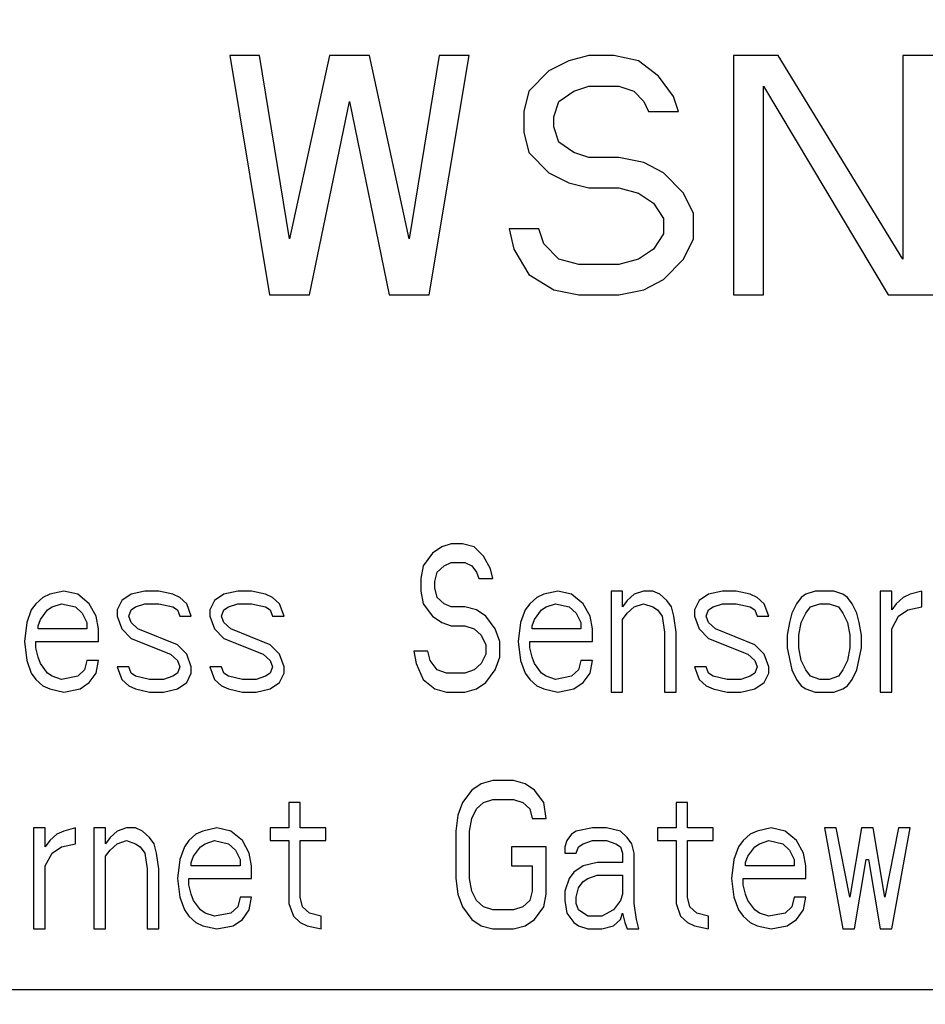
# Model space of a CAD drawing. Header units: inches. Extents: x 0 to 34, y 0 to 22.
# Tile 7 of 50: x 5.532 to 5.911, y 10.158 to 10.57. Entities that reach past the tile are written whole.
import ezdxf

# ---------------------------------------------------------------- set-up
doc = ezdxf.new("R2010")
doc.units = ezdxf.units.IN
doc.header["$LTSCALE"] = 1.87
doc.header["$MEASUREMENT"] = 0
doc.layers.get('0').update_dxf_attribs({"linetype": 'CONTINUOUS'})
doc.layers.add('DIMENSIONS', color=7, linetype='CONTINUOUS')
doc.styles.get("Standard").update_dxf_attribs({"font": 'txt', "width": 0.8})
doc.dimstyles.new('DIMSTYLE_1', dxfattribs={"dimtxt": 0.125, "dimasz": 0.1875, "dimexe": 0.18, "dimexo": 0.0625, "dimgap": 0.09, "dimtad": 0, "dimtih": 1, "dimtoh": 1, "dimdec": 3, "dimzin": 4, "dimdsep": 46, "dimtxsty": 'STANDARD', "dimblk": '_FILLED', "dimblk1": '_FILLED', "dimblk2": '_FILLED', "dimcen": 0.09, "dimadec": 0, "dimazin": 0, "dimtp": 0.01, "dimtm": 0.01, "dimtfac": 1, "dimtdec": 3, "dimtofl": 0, "dimtmove": 0, "dimatfit": 3, "dimldrblk": '_FILLED', "dimfxl": 1, "dimtolj": 1, "dimtzin": 4, "dimarcsym": 0})

# ---------------------------------------------------------------- blocks, each defined once
blk = doc.blocks.new('_FILLED')
at = {"color": 0, "linetype": 'BYBLOCK'}
blk.add_solid([(0, 0), (-1, 0.1667), (-1, -0.1667)], dxfattribs=at)
blk = doc.blocks.new('*D4')
at = {"layer": 'DIMENSIONS', "color": 2, "linetype": 'CONTINUOUS'}
for p, q in [((3.58936, 10.16437), (3.58936, 10.52437)), ((6.5235, 10.16437), (3.46436, 10.16437)), ((6.2115, 9.94596), (3.46436, 9.94596)), ((3.58936, 9.94596), (3.58936, 9.59419)), ((3.58936, 9.59419), (3.44928, 9.59419))]:
    blk.add_line(p, q, dxfattribs=at)
at = {"layer": 'DIMENSIONS', "color": 2, "linetype": 'CONTINUOUS', "xscale": 0.1875, "yscale": 0.1875, "zscale": 0.1875}
for p, rotation in [((3.58936, 10.16437), 270), ((3.58936, 9.94596), 90)]:
    blk.add_blockref('_FILLED', p, dxfattribs=dict(at, rotation=rotation))
at = {"layer": 'DIMENSIONS', "color": 2, "linetype": 'CONTINUOUS', "width": 0.8}
for s, p in [('[', (2.78678, 9.53169)), (']', (3.28678, 9.53169)), ('.218', (2.26178, 9.53169)), ('5.55', (2.88678, 9.53169))]:
    blk.add_text(s, height=0.125, dxfattribs=at).set_placement(p)
blk = doc.blocks.new('*D5')
at = {"layer": 'DIMENSIONS', "color": 2, "linetype": 'CONTINUOUS'}
for p, q in [((4.33936, 10.86537), (4.33936, 11.22537)), ((6.5235, 10.86537), (4.21436, 10.86537)), ((6.5235, 10.16437), (4.21436, 10.16437)), ((4.33936, 10.16437), (4.33936, 9.80437))]:
    blk.add_line(p, q, dxfattribs=at)
at = {"layer": 'DIMENSIONS', "color": 2, "linetype": 'CONTINUOUS', "xscale": 0.1875, "yscale": 0.1875, "zscale": 0.1875}
for p, rotation in [((4.33936, 10.86537), 270), ((4.33936, 10.16437), 90)]:
    blk.add_blockref('_FILLED', p, dxfattribs=dict(at, rotation=rotation))
at = {"layer": 'DIMENSIONS', "color": 2, "linetype": 'CONTINUOUS', "width": 0.8}
for s, p in [('[', (4.25186, 10.40661)), (']', (4.85186, 10.40661)), ('.701', (3.72686, 10.40661)), ('17.81', (4.35186, 10.40661))]:
    blk.add_text(s, height=0.125, dxfattribs=at).set_placement(p)
blk = doc.blocks.new('*D6')
at = {"layer": 'DIMENSIONS', "color": 2, "linetype": 'CONTINUOUS'}
for p, q in [((6.566, 11.94141), (6.566, 8.71871)), ((6.862, 10.28687), (6.862, 8.71871)), ((6.566, 8.84371), (6.28821, 8.84371)), ((6.862, 8.84371), (7.222, 8.84371))]:
    blk.add_line(p, q, dxfattribs=at)
at = {"layer": 'DIMENSIONS', "color": 2, "linetype": 'CONTINUOUS', "xscale": 0.1875, "yscale": 0.1875, "zscale": 0.1875}
blk.add_blockref('_FILLED', (6.566, 8.84371), dxfattribs=at)
at = {"layer": 'DIMENSIONS', "color": 2, "linetype": 'CONTINUOUS', "xscale": 0.1875, "yscale": 0.1875, "zscale": 0.1875, "rotation": 180}
blk.add_blockref('_FILLED', (6.862, 8.84371), dxfattribs=at)
at = {"layer": 'DIMENSIONS', "color": 2, "linetype": 'CONTINUOUS', "width": 0.8}
for s, p in [('[', (5.62571, 8.78121)), (']', (6.12571, 8.78121)), ('.296', (5.10071, 8.78121)), ('7.52', (5.72571, 8.78121))]:
    blk.add_text(s, height=0.125, dxfattribs=at).set_placement(p)
blk = doc.blocks.new('*D7')
at = {"layer": 'DIMENSIONS', "color": 2, "linetype": 'CONTINUOUS'}
for p, q in [((6.566, 11.49587), (6.566, 7.96871)), ((5.08936, 10.58508), (5.08936, 7.96871)), ((5.08936, 8.09371), (4.72936, 8.09371)), ((6.566, 8.09371), (6.926, 8.09371))]:
    blk.add_line(p, q, dxfattribs=at)
at = {"layer": 'DIMENSIONS', "color": 2, "linetype": 'CONTINUOUS', "xscale": 0.1875, "yscale": 0.1875, "zscale": 0.1875}
blk.add_blockref('_FILLED', (5.08936, 8.09371), dxfattribs=at)
at = {"layer": 'DIMENSIONS', "color": 2, "linetype": 'CONTINUOUS', "xscale": 0.1875, "yscale": 0.1875, "zscale": 0.1875, "rotation": 180}
blk.add_blockref('_FILLED', (6.566, 8.09371), dxfattribs=at)
at = {"layer": 'DIMENSIONS', "color": 2, "linetype": 'CONTINUOUS', "width": 0.8}
for s, p in [('[', (5.79018, 8.03121)), (']', (6.39018, 8.03121)), ('37.51', (5.89018, 8.03121)), ('1.477', (5.16518, 8.03121))]:
    blk.add_text(s, height=0.125, dxfattribs=at).set_placement(p)

msp = doc.modelspace()

# ---------------------------------------------------------------- linework, layer by layer
at = {"color": 7, "linetype": 'CONTINUOUS'}
for p, q in [((5.63267, 10.55487), (5.62017, 10.55487)), ((5.62017, 10.55487), (5.63684, 10.45487)), ((5.64517, 10.47827), (5.63267, 10.55487)), ((5.66184, 10.55487), (5.64517, 10.47827)), ((5.6785, 10.55487), (5.66184, 10.55487)), ((5.69517, 10.47827), (5.6785, 10.55487)), ((5.70767, 10.55487), (5.69517, 10.47827)), ((5.7035, 10.45487), (5.72017, 10.55487)), ((5.72017, 10.55487), (5.70767, 10.55487)), ((5.76184, 10.55274), (5.7535, 10.54848)), ((5.77017, 10.55487), (5.76184, 10.55274)), ((5.78059, 10.55487), (5.77017, 10.55487)), ((5.791, 10.55274), (5.78059, 10.55487)), ((5.79934, 10.54635), (5.791, 10.55274)), ((5.84934, 10.55487), (5.83059, 10.55487)), ((5.83059, 10.55487), (5.83059, 10.45487)), ((5.90142, 10.46976), (5.84934, 10.55487)), ((5.91392, 10.55487), (5.90142, 10.55487)), ((5.90142, 10.55487), (5.90142, 10.46976)), ((5.7535, 10.54848), (5.74517, 10.53997)), ((5.80559, 10.53784), (5.79934, 10.54635)), ((5.74517, 10.53997), (5.74309, 10.53146)), ((5.75767, 10.53572), (5.76392, 10.53997)), ((5.76392, 10.53997), (5.77017, 10.5421)), ((5.77017, 10.5421), (5.78267, 10.5421)), ((5.78267, 10.5421), (5.78892, 10.53997)), ((5.78892, 10.53997), (5.79309, 10.53572)), ((5.84309, 10.5421), (5.89517, 10.45487)), ((5.84309, 10.45487), (5.84309, 10.5421)), ((5.6535, 10.45487), (5.67017, 10.53572)), ((5.67017, 10.53572), (5.68684, 10.45487)), ((5.75559, 10.52933), (5.75767, 10.53572)), ((5.79309, 10.53572), (5.79517, 10.53146)), ((5.80767, 10.53146), (5.80559, 10.53784)), ((5.74309, 10.53146), (5.74309, 10.52295)), ((5.75559, 10.52508), (5.75559, 10.52933)), ((5.79517, 10.53146), (5.80767, 10.53146)), ((5.75767, 10.51869), (5.75559, 10.52508)), ((5.74309, 10.52295), (5.74517, 10.51444)), ((5.76392, 10.51444), (5.75767, 10.51869)), ((5.74517, 10.51444), (5.7535, 10.50593)), ((5.77017, 10.51231), (5.76392, 10.51444)), ((5.78267, 10.51231), (5.77017, 10.51231)), ((5.79309, 10.51018), (5.78267, 10.51231)), ((5.80142, 10.50593), (5.79309, 10.51018)), ((5.7535, 10.50593), (5.76184, 10.50167)), ((5.80975, 10.49742), (5.80142, 10.50593)), ((5.76184, 10.50167), (5.77017, 10.49955)), ((5.77017, 10.49955), (5.78267, 10.49955)), ((5.78267, 10.49955), (5.791, 10.49742)), ((5.791, 10.49742), (5.79725, 10.49316)), ((5.81392, 10.48891), (5.80975, 10.49742)), ((5.79725, 10.49316), (5.80142, 10.48678)), ((5.80142, 10.48678), (5.80142, 10.4804)), ((5.81392, 10.47827), (5.81392, 10.48891)), ((5.74934, 10.48252), (5.73684, 10.48252)), ((5.73684, 10.48252), (5.73892, 10.47401)), ((5.75142, 10.47614), (5.74934, 10.48252)), ((5.80142, 10.4804), (5.79725, 10.47401)), ((5.80975, 10.46976), (5.81392, 10.47827)), ((5.73892, 10.47401), (5.74517, 10.46338)), ((5.75767, 10.46976), (5.75142, 10.47614)), ((5.79725, 10.47401), (5.791, 10.46976)), ((5.766, 10.46763), (5.75767, 10.46976)), ((5.78267, 10.46763), (5.766, 10.46763)), ((5.791, 10.46976), (5.78267, 10.46763)), ((5.80142, 10.46125), (5.80975, 10.46976)), ((5.74517, 10.46338), (5.75559, 10.45699)), ((5.79309, 10.45699), (5.80142, 10.46125)), ((5.63684, 10.45487), (5.6535, 10.45487)), ((5.68684, 10.45487), (5.7035, 10.45487)), ((5.75559, 10.45699), (5.766, 10.45487)), ((5.766, 10.45487), (5.78267, 10.45487)), ((5.78267, 10.45487), (5.79309, 10.45699)), ((5.83059, 10.45487), (5.84309, 10.45487)), ((5.89517, 10.45487), (5.91392, 10.45487)), ((5.71263, 10.35087), (5.70875, 10.34955)), ((5.71747, 10.35087), (5.71263, 10.35087)), ((5.72231, 10.34955), (5.71747, 10.35087)), ((5.70488, 10.34691), (5.701, 10.34163)), ((5.70875, 10.34955), (5.70488, 10.34691)), ((5.72619, 10.34559), (5.72231, 10.34955)), ((5.70972, 10.34163), (5.71263, 10.34295)), ((5.71263, 10.34295), (5.71844, 10.34295)), ((5.71844, 10.34295), (5.72135, 10.34163)), ((5.7291, 10.34031), (5.72619, 10.34559)), ((5.701, 10.34163), (5.70003, 10.33635)), ((5.70585, 10.33504), (5.70681, 10.33899)), ((5.70681, 10.33899), (5.70972, 10.34163)), ((5.72135, 10.34163), (5.72328, 10.33899)), ((5.72328, 10.33899), (5.72425, 10.33635)), ((5.73006, 10.33635), (5.7291, 10.34031)), ((5.70003, 10.33635), (5.70003, 10.33108)), ((5.70585, 10.3324), (5.70585, 10.33504)), ((5.72425, 10.33635), (5.73006, 10.33635)), ((5.55085, 10.33108), (5.54503, 10.32976)), ((5.55666, 10.32976), (5.55085, 10.33108)), ((5.58475, 10.33108), (5.57894, 10.32976)), ((5.59056, 10.33108), (5.58475, 10.33108)), ((5.59638, 10.32976), (5.59056, 10.33108)), ((5.6235, 10.33108), (5.61769, 10.32976)), ((5.62931, 10.33108), (5.6235, 10.33108)), ((5.63513, 10.32976), (5.62931, 10.33108)), ((5.70003, 10.33108), (5.701, 10.3258)), ((5.70681, 10.32844), (5.70585, 10.3324)), ((5.75719, 10.33108), (5.75138, 10.32976)), ((5.763, 10.32976), (5.75719, 10.33108)), ((5.78431, 10.33108), (5.77947, 10.33108)), ((5.77947, 10.33108), (5.77947, 10.28887)), ((5.78431, 10.32448), (5.78431, 10.33108)), ((5.79303, 10.33108), (5.78916, 10.32976)), ((5.79691, 10.33108), (5.79303, 10.33108)), ((5.79981, 10.32976), (5.79691, 10.33108)), ((5.82597, 10.33108), (5.82016, 10.32976)), ((5.83178, 10.33108), (5.82597, 10.33108)), ((5.8376, 10.32976), (5.83178, 10.33108)), ((5.86472, 10.33108), (5.86085, 10.32976)), ((5.87247, 10.33108), (5.86472, 10.33108)), ((5.87635, 10.32976), (5.87247, 10.33108)), ((5.89669, 10.33108), (5.89185, 10.33108)), ((5.89185, 10.33108), (5.89185, 10.28887)), ((5.89669, 10.32316), (5.89669, 10.33108)), ((5.90928, 10.33108), (5.90444, 10.32976)), ((5.90928, 10.32448), (5.90928, 10.33108)), ((5.53922, 10.3258), (5.53728, 10.32316)), ((5.54213, 10.32844), (5.53922, 10.3258)), ((5.54503, 10.32976), (5.54213, 10.32844)), ((5.546, 10.32448), (5.54988, 10.3258)), ((5.54988, 10.3258), (5.55569, 10.32448)), ((5.5615, 10.3258), (5.55666, 10.32976)), ((5.56441, 10.32052), (5.5615, 10.3258)), ((5.57506, 10.32712), (5.57313, 10.32316)), ((5.57894, 10.32976), (5.57506, 10.32712)), ((5.58088, 10.32448), (5.58475, 10.3258)), ((5.58475, 10.3258), (5.59056, 10.3258)), ((5.59056, 10.3258), (5.59638, 10.32448)), ((5.59928, 10.32844), (5.59638, 10.32976)), ((5.60219, 10.3258), (5.59928, 10.32844)), ((5.60413, 10.32052), (5.60219, 10.3258)), ((5.61381, 10.32712), (5.61188, 10.32316)), ((5.61769, 10.32976), (5.61381, 10.32712)), ((5.61963, 10.32448), (5.6235, 10.3258)), ((5.6235, 10.3258), (5.62931, 10.3258)), ((5.62931, 10.3258), (5.63513, 10.32448)), ((5.63803, 10.32844), (5.63513, 10.32976)), ((5.64094, 10.3258), (5.63803, 10.32844)), ((5.64288, 10.32052), (5.64094, 10.3258)), ((5.701, 10.3258), (5.70488, 10.32052)), ((5.70972, 10.3258), (5.70681, 10.32844)), ((5.71263, 10.32448), (5.70972, 10.3258)), ((5.74556, 10.3258), (5.74363, 10.32316)), ((5.74847, 10.32844), (5.74556, 10.3258)), ((5.75138, 10.32976), (5.74847, 10.32844)), ((5.75235, 10.32448), (5.75622, 10.3258)), ((5.75622, 10.3258), (5.76203, 10.32448)), ((5.76785, 10.3258), (5.763, 10.32976)), ((5.77075, 10.32052), (5.76785, 10.3258)), ((5.78625, 10.32712), (5.78431, 10.32448)), ((5.78916, 10.32976), (5.78625, 10.32712)), ((5.78916, 10.32448), (5.79303, 10.3258)), ((5.79303, 10.3258), (5.79691, 10.32448)), ((5.80272, 10.32712), (5.79981, 10.32976)), ((5.80466, 10.32448), (5.80272, 10.32712)), ((5.81628, 10.32712), (5.81435, 10.32316)), ((5.82016, 10.32976), (5.81628, 10.32712)), ((5.8221, 10.32448), (5.82597, 10.3258)), ((5.82597, 10.3258), (5.83178, 10.3258)), ((5.83178, 10.3258), (5.8376, 10.32448)), ((5.8405, 10.32844), (5.8376, 10.32976)), ((5.84341, 10.3258), (5.8405, 10.32844)), ((5.84535, 10.32052), (5.84341, 10.3258)), ((5.85697, 10.3258), (5.85503, 10.32184)), ((5.85891, 10.32844), (5.85697, 10.3258)), ((5.86085, 10.32976), (5.85891, 10.32844)), ((5.86278, 10.32448), (5.86666, 10.3258)), ((5.86666, 10.3258), (5.87053, 10.3258)), ((5.87053, 10.3258), (5.87441, 10.32448)), ((5.87828, 10.32844), (5.87635, 10.32976)), ((5.88022, 10.3258), (5.87828, 10.32844)), ((5.88216, 10.32184), (5.88022, 10.3258)), ((5.89863, 10.3258), (5.89669, 10.32316)), ((5.90153, 10.32844), (5.89863, 10.3258)), ((5.90444, 10.32976), (5.90153, 10.32844)), ((5.53728, 10.32316), (5.53535, 10.31789)), ((5.54116, 10.31921), (5.54406, 10.32316)), ((5.54406, 10.32316), (5.546, 10.32448)), ((5.55569, 10.32448), (5.5586, 10.32184)), ((5.5586, 10.32184), (5.56053, 10.31789)), ((5.57313, 10.32316), (5.57313, 10.32052)), ((5.57797, 10.32052), (5.57894, 10.32316)), ((5.57894, 10.32316), (5.58088, 10.32448)), ((5.59638, 10.32448), (5.59831, 10.32316)), ((5.59831, 10.32316), (5.59928, 10.32052)), ((5.61188, 10.32316), (5.61188, 10.32052)), ((5.61672, 10.32052), (5.61769, 10.32316)), ((5.61769, 10.32316), (5.61963, 10.32448)), ((5.63513, 10.32448), (5.63706, 10.32316)), ((5.63706, 10.32316), (5.63803, 10.32052)), ((5.71844, 10.32448), (5.71263, 10.32448)), ((5.72328, 10.32316), (5.71844, 10.32448)), ((5.72716, 10.32052), (5.72328, 10.32316)), ((5.74363, 10.32316), (5.74169, 10.31789)), ((5.7475, 10.31921), (5.75041, 10.32316)), ((5.75041, 10.32316), (5.75235, 10.32448)), ((5.76203, 10.32448), (5.76494, 10.32184)), ((5.76494, 10.32184), (5.76688, 10.31789)), ((5.78431, 10.31921), (5.78625, 10.32184)), ((5.78625, 10.32184), (5.78916, 10.32448)), ((5.79691, 10.32448), (5.79885, 10.32316)), ((5.79885, 10.32316), (5.80078, 10.32052)), ((5.80563, 10.32052), (5.80466, 10.32448)), ((5.81435, 10.32316), (5.81435, 10.32052)), ((5.81919, 10.32052), (5.82016, 10.32316)), ((5.82016, 10.32316), (5.8221, 10.32448)), ((5.8376, 10.32448), (5.83953, 10.32316)), ((5.83953, 10.32316), (5.8405, 10.32052)), ((5.85503, 10.32184), (5.85406, 10.31789)), ((5.85891, 10.31789), (5.86085, 10.32184)), ((5.86085, 10.32184), (5.86278, 10.32448)), ((5.87441, 10.32448), (5.87635, 10.32184)), ((5.87635, 10.32184), (5.87828, 10.31789)), ((5.88313, 10.31789), (5.88216, 10.32184)), ((5.8996, 10.32052), (5.90347, 10.32316)), ((5.90347, 10.32316), (5.90928, 10.32448)), ((5.53535, 10.31789), (5.53438, 10.30997)), ((5.54019, 10.31657), (5.54116, 10.31921)), ((5.56053, 10.31789), (5.56053, 10.31525)), ((5.56538, 10.31525), (5.56441, 10.32052)), ((5.57313, 10.32052), (5.57506, 10.31525)), ((5.57894, 10.31789), (5.57797, 10.32052)), ((5.58185, 10.31525), (5.57894, 10.31789)), ((5.59928, 10.32052), (5.60413, 10.32052)), ((5.61188, 10.32052), (5.61381, 10.31525)), ((5.61769, 10.31789), (5.61672, 10.32052)), ((5.6206, 10.31525), (5.61769, 10.31789)), ((5.63803, 10.32052), (5.64288, 10.32052)), ((5.70488, 10.32052), (5.70875, 10.31789)), ((5.70875, 10.31789), (5.71263, 10.31657)), ((5.73103, 10.31525), (5.72716, 10.32052)), ((5.74169, 10.31789), (5.74072, 10.30997)), ((5.74653, 10.31657), (5.7475, 10.31921)), ((5.76688, 10.31789), (5.76688, 10.31525)), ((5.77172, 10.31525), (5.77075, 10.32052)), ((5.78431, 10.28887), (5.78431, 10.31921)), ((5.80078, 10.32052), (5.80175, 10.31393)), ((5.8066, 10.31393), (5.80563, 10.32052)), ((5.81435, 10.32052), (5.81628, 10.31525)), ((5.82016, 10.31789), (5.81919, 10.32052)), ((5.82306, 10.31525), (5.82016, 10.31789)), ((5.8405, 10.32052), (5.84535, 10.32052)), ((5.85406, 10.31789), (5.8531, 10.31261)), ((5.85794, 10.31261), (5.85891, 10.31789)), ((5.87828, 10.31789), (5.87925, 10.31261)), ((5.8841, 10.31261), (5.88313, 10.31789)), ((5.89669, 10.31525), (5.8996, 10.32052)), ((5.54019, 10.31525), (5.54019, 10.31657)), ((5.56053, 10.31525), (5.54019, 10.31525)), ((5.56538, 10.30997), (5.56538, 10.31525)), ((5.57506, 10.31525), (5.57894, 10.31129)), ((5.59831, 10.30865), (5.58185, 10.31525)), ((5.61381, 10.31525), (5.61769, 10.31129)), ((5.63706, 10.30865), (5.6206, 10.31525)), ((5.71263, 10.31657), (5.71844, 10.31657)), ((5.71844, 10.31657), (5.72231, 10.31525)), ((5.72231, 10.31525), (5.72522, 10.31261)), ((5.73297, 10.30997), (5.73103, 10.31525)), ((5.74653, 10.31525), (5.74653, 10.31657)), ((5.76688, 10.31525), (5.74653, 10.31525)), ((5.77172, 10.30997), (5.77172, 10.31525)), ((5.80175, 10.31393), (5.80175, 10.28887)), ((5.8066, 10.28887), (5.8066, 10.31393)), ((5.81628, 10.31525), (5.82016, 10.31129)), ((5.83953, 10.30865), (5.82306, 10.31525)), ((5.89669, 10.28887), (5.89669, 10.31525)), ((5.53438, 10.30997), (5.53535, 10.30206)), ((5.53922, 10.30997), (5.56538, 10.30997)), ((5.53922, 10.30733), (5.53922, 10.30997)), ((5.57894, 10.31129), (5.59541, 10.30469)), ((5.61769, 10.31129), (5.63416, 10.30469)), ((5.72522, 10.31261), (5.72716, 10.30865)), ((5.73297, 10.30338), (5.73297, 10.30997)), ((5.74072, 10.30997), (5.74169, 10.30206)), ((5.74556, 10.30997), (5.77172, 10.30997)), ((5.74556, 10.30733), (5.74556, 10.30997)), ((5.82016, 10.31129), (5.83663, 10.30469)), ((5.8531, 10.31261), (5.8531, 10.30733)), ((5.85794, 10.30733), (5.85794, 10.31261)), ((5.87925, 10.31261), (5.87925, 10.30733)), ((5.8841, 10.30733), (5.8841, 10.31261)), ((5.54019, 10.30338), (5.53922, 10.30733)), ((5.60219, 10.30469), (5.59831, 10.30865)), ((5.64094, 10.30469), (5.63706, 10.30865)), ((5.70294, 10.30601), (5.69713, 10.30601)), ((5.69713, 10.30601), (5.6981, 10.30074)), ((5.70391, 10.30206), (5.70294, 10.30601)), ((5.72716, 10.30865), (5.72716, 10.30469)), ((5.74653, 10.30338), (5.74556, 10.30733)), ((5.84341, 10.30469), (5.83953, 10.30865)), ((5.8531, 10.30733), (5.85503, 10.2981)), ((5.85891, 10.30206), (5.85794, 10.30733)), ((5.87925, 10.30733), (5.87828, 10.30206)), ((5.88216, 10.2981), (5.8841, 10.30733)), ((5.53535, 10.30206), (5.53728, 10.29678)), ((5.54116, 10.30074), (5.54019, 10.30338)), ((5.56053, 10.30206), (5.55956, 10.2981)), ((5.56538, 10.30206), (5.56053, 10.30206)), ((5.56441, 10.29678), (5.56538, 10.30206)), ((5.59541, 10.30469), (5.59831, 10.30206)), ((5.59831, 10.30206), (5.59928, 10.29942)), ((5.60413, 10.29942), (5.60219, 10.30469)), ((5.63416, 10.30469), (5.63706, 10.30206)), ((5.63706, 10.30206), (5.63803, 10.29942)), ((5.64288, 10.29942), (5.64094, 10.30469)), ((5.70681, 10.2981), (5.70391, 10.30206)), ((5.72716, 10.30469), (5.72522, 10.30074)), ((5.73103, 10.2981), (5.73297, 10.30338)), ((5.74169, 10.30206), (5.74363, 10.29678)), ((5.7475, 10.30074), (5.74653, 10.30338)), ((5.76688, 10.30206), (5.76591, 10.2981)), ((5.77172, 10.30206), (5.76688, 10.30206)), ((5.77075, 10.29678), (5.77172, 10.30206)), ((5.83663, 10.30469), (5.83953, 10.30206)), ((5.83953, 10.30206), (5.8405, 10.29942)), ((5.84535, 10.29942), (5.84341, 10.30469)), ((5.86085, 10.2981), (5.85891, 10.30206)), ((5.87828, 10.30206), (5.87635, 10.2981)), ((5.54406, 10.29678), (5.54116, 10.30074)), ((5.55956, 10.2981), (5.55666, 10.29546)), ((5.57797, 10.29942), (5.57313, 10.29942)), ((5.57313, 10.29942), (5.57506, 10.29414)), ((5.57894, 10.29678), (5.57797, 10.29942)), ((5.59928, 10.29942), (5.59831, 10.29678)), ((5.60413, 10.29678), (5.60413, 10.29942)), ((5.61672, 10.29942), (5.61188, 10.29942)), ((5.61188, 10.29942), (5.61381, 10.29414)), ((5.61769, 10.29678), (5.61672, 10.29942)), ((5.63803, 10.29942), (5.63706, 10.29678)), ((5.64288, 10.29678), (5.64288, 10.29942)), ((5.6981, 10.30074), (5.701, 10.29414)), ((5.71069, 10.29678), (5.70681, 10.2981)), ((5.72231, 10.2981), (5.71844, 10.29678)), ((5.72522, 10.30074), (5.72231, 10.2981)), ((5.72716, 10.29282), (5.73103, 10.2981)), ((5.75041, 10.29678), (5.7475, 10.30074)), ((5.76591, 10.2981), (5.763, 10.29546)), ((5.81919, 10.29942), (5.81435, 10.29942)), ((5.81435, 10.29942), (5.81628, 10.29414)), ((5.82016, 10.29678), (5.81919, 10.29942)), ((5.8405, 10.29942), (5.83953, 10.29678)), ((5.84535, 10.29678), (5.84535, 10.29942)), ((5.85503, 10.2981), (5.85697, 10.29414)), ((5.86278, 10.29546), (5.86085, 10.2981)), ((5.87635, 10.2981), (5.87441, 10.29546)), ((5.88022, 10.29414), (5.88216, 10.2981)), ((5.53728, 10.29678), (5.53922, 10.29414)), ((5.53922, 10.29414), (5.54213, 10.2915)), ((5.546, 10.29546), (5.54406, 10.29678)), ((5.54988, 10.29414), (5.546, 10.29546)), ((5.55666, 10.29546), (5.54988, 10.29414)), ((5.55763, 10.29018), (5.5615, 10.29282)), ((5.5615, 10.29282), (5.56441, 10.29678)), ((5.57506, 10.29414), (5.57797, 10.2915)), ((5.58088, 10.29546), (5.57894, 10.29678)), ((5.58669, 10.29414), (5.58088, 10.29546)), ((5.5925, 10.29414), (5.58669, 10.29414)), ((5.59638, 10.29546), (5.5925, 10.29414)), ((5.59831, 10.29678), (5.59638, 10.29546)), ((5.59831, 10.29018), (5.60219, 10.29282)), ((5.60219, 10.29282), (5.60413, 10.29678)), ((5.61381, 10.29414), (5.61672, 10.2915)), ((5.61963, 10.29546), (5.61769, 10.29678)), ((5.62544, 10.29414), (5.61963, 10.29546)), ((5.63125, 10.29414), (5.62544, 10.29414)), ((5.63513, 10.29546), (5.63125, 10.29414)), ((5.63706, 10.29678), (5.63513, 10.29546)), ((5.63706, 10.29018), (5.64094, 10.29282)), ((5.64094, 10.29282), (5.64288, 10.29678)), ((5.701, 10.29414), (5.70585, 10.29018)), ((5.71844, 10.29678), (5.71069, 10.29678)), ((5.72328, 10.29018), (5.72716, 10.29282)), ((5.74363, 10.29678), (5.74556, 10.29414)), ((5.74556, 10.29414), (5.74847, 10.2915)), ((5.75235, 10.29546), (5.75041, 10.29678)), ((5.75622, 10.29414), (5.75235, 10.29546)), ((5.763, 10.29546), (5.75622, 10.29414)), ((5.76397, 10.29018), (5.76785, 10.29282)), ((5.76785, 10.29282), (5.77075, 10.29678)), ((5.81628, 10.29414), (5.81919, 10.2915)), ((5.8221, 10.29546), (5.82016, 10.29678)), ((5.82791, 10.29414), (5.8221, 10.29546)), ((5.83372, 10.29414), (5.82791, 10.29414)), ((5.8376, 10.29546), (5.83372, 10.29414)), ((5.83953, 10.29678), (5.8376, 10.29546)), ((5.83953, 10.29018), (5.84341, 10.29282)), ((5.84341, 10.29282), (5.84535, 10.29678)), ((5.85697, 10.29414), (5.85891, 10.2915)), ((5.86666, 10.29414), (5.86278, 10.29546)), ((5.87053, 10.29414), (5.86666, 10.29414)), ((5.87441, 10.29546), (5.87053, 10.29414)), ((5.87828, 10.2915), (5.88022, 10.29414)), ((5.54213, 10.2915), (5.54503, 10.29018)), ((5.54503, 10.29018), (5.55085, 10.28887)), ((5.55085, 10.28887), (5.55763, 10.29018)), ((5.57797, 10.2915), (5.58088, 10.29018)), ((5.58088, 10.29018), (5.58669, 10.28887)), ((5.58669, 10.28887), (5.5925, 10.28887)), ((5.5925, 10.28887), (5.59831, 10.29018)), ((5.61672, 10.2915), (5.61963, 10.29018)), ((5.61963, 10.29018), (5.62544, 10.28887)), ((5.62544, 10.28887), (5.63125, 10.28887)), ((5.63125, 10.28887), (5.63706, 10.29018)), ((5.70585, 10.29018), (5.71069, 10.28887)), ((5.71069, 10.28887), (5.71844, 10.28887)), ((5.71844, 10.28887), (5.72328, 10.29018)), ((5.74847, 10.2915), (5.75138, 10.29018)), ((5.75138, 10.29018), (5.75719, 10.28887)), ((5.75719, 10.28887), (5.76397, 10.29018)), ((5.77947, 10.28887), (5.78431, 10.28887)), ((5.80175, 10.28887), (5.8066, 10.28887)), ((5.81919, 10.2915), (5.8221, 10.29018)), ((5.8221, 10.29018), (5.82791, 10.28887)), ((5.82791, 10.28887), (5.83372, 10.28887)), ((5.83372, 10.28887), (5.83953, 10.29018)), ((5.85891, 10.2915), (5.86085, 10.29018)), ((5.86085, 10.29018), (5.86472, 10.28887)), ((5.86472, 10.28887), (5.87247, 10.28887)), ((5.87247, 10.28887), (5.87635, 10.29018)), ((5.87635, 10.29018), (5.87828, 10.2915)), ((5.89185, 10.28887), (5.89669, 10.28887)), ((5.73006, 10.25187), (5.72522, 10.25055)), ((5.73878, 10.25187), (5.73006, 10.25187)), ((5.74363, 10.25055), (5.73878, 10.25187)), ((5.72135, 10.24791), (5.71747, 10.24263)), ((5.72522, 10.25055), (5.72135, 10.24791)), ((5.7475, 10.24791), (5.74363, 10.25055)), ((5.75138, 10.24263), (5.7475, 10.24791)), ((5.72619, 10.24263), (5.73006, 10.24395)), ((5.73006, 10.24395), (5.73878, 10.24395)), ((5.73878, 10.24395), (5.74266, 10.24263)), ((5.64966, 10.24263), (5.64481, 10.24263)), ((5.64481, 10.24263), (5.64481, 10.23208)), ((5.64966, 10.23208), (5.64966, 10.24263)), ((5.71747, 10.24263), (5.71553, 10.23735)), ((5.72135, 10.23604), (5.72328, 10.23999)), ((5.72328, 10.23999), (5.72619, 10.24263)), ((5.74266, 10.24263), (5.74556, 10.23999)), ((5.74556, 10.23999), (5.74653, 10.23604)), ((5.75235, 10.23604), (5.75138, 10.24263)), ((5.81144, 10.24263), (5.8066, 10.24263)), ((5.8066, 10.24263), (5.8066, 10.23208)), ((5.81144, 10.23208), (5.81144, 10.24263)), ((5.71553, 10.23735), (5.71456, 10.23076)), ((5.72038, 10.23076), (5.72135, 10.23604)), ((5.74653, 10.23604), (5.75235, 10.23604)), ((5.5431, 10.23208), (5.53825, 10.23208)), ((5.53825, 10.23208), (5.53825, 10.18987)), ((5.5431, 10.22416), (5.5431, 10.23208)), ((5.55569, 10.23208), (5.55085, 10.23076)), ((5.55569, 10.22548), (5.55569, 10.23208)), ((5.56828, 10.23208), (5.56344, 10.23208)), ((5.56344, 10.23208), (5.56344, 10.18987)), ((5.56828, 10.22548), (5.56828, 10.23208)), ((5.577, 10.23208), (5.57313, 10.23076)), ((5.58088, 10.23208), (5.577, 10.23208)), ((5.58378, 10.23076), (5.58088, 10.23208)), ((5.61478, 10.23208), (5.60897, 10.23076)), ((5.6206, 10.23076), (5.61478, 10.23208)), ((5.64481, 10.23208), (5.63706, 10.23208)), ((5.63706, 10.23208), (5.63706, 10.2268)), ((5.66031, 10.23208), (5.64966, 10.23208)), ((5.66031, 10.2268), (5.66031, 10.23208)), ((5.77172, 10.23208), (5.76494, 10.23076)), ((5.77753, 10.23208), (5.77172, 10.23208)), ((5.78335, 10.23076), (5.77753, 10.23208)), ((5.8066, 10.23208), (5.79885, 10.23208)), ((5.79885, 10.23208), (5.79885, 10.2268)), ((5.8221, 10.23208), (5.81144, 10.23208)), ((5.8221, 10.2268), (5.8221, 10.23208)), ((5.84631, 10.23208), (5.8405, 10.23076)), ((5.85213, 10.23076), (5.84631, 10.23208)), ((5.87344, 10.23208), (5.8686, 10.23208)), ((5.8686, 10.23208), (5.87635, 10.18987)), ((5.87925, 10.20306), (5.87344, 10.23208)), ((5.8841, 10.23208), (5.87925, 10.20306)), ((5.88894, 10.23208), (5.8841, 10.23208)), ((5.89378, 10.20306), (5.88894, 10.23208)), ((5.8996, 10.23208), (5.89378, 10.20306)), ((5.89669, 10.18987), (5.90444, 10.23208)), ((5.90444, 10.23208), (5.8996, 10.23208)), ((5.54794, 10.22944), (5.54503, 10.2268)), ((5.55085, 10.23076), (5.54794, 10.22944)), ((5.57022, 10.22812), (5.56828, 10.22548)), ((5.57313, 10.23076), (5.57022, 10.22812)), ((5.58669, 10.22812), (5.58378, 10.23076)), ((5.58863, 10.22548), (5.58669, 10.22812)), ((5.60606, 10.22944), (5.60316, 10.2268)), ((5.60897, 10.23076), (5.60606, 10.22944)), ((5.62544, 10.2268), (5.6206, 10.23076)), ((5.71456, 10.23076), (5.71456, 10.21097)), ((5.72038, 10.21097), (5.72038, 10.23076)), ((5.763, 10.22944), (5.76106, 10.2268)), ((5.76494, 10.23076), (5.763, 10.22944)), ((5.78625, 10.22812), (5.78335, 10.23076)), ((5.78819, 10.22548), (5.78625, 10.22812)), ((5.8376, 10.22944), (5.83469, 10.2268)), ((5.8405, 10.23076), (5.8376, 10.22944)), ((5.85697, 10.2268), (5.85213, 10.23076)), ((5.54503, 10.2268), (5.5431, 10.22416)), ((5.546, 10.22152), (5.54988, 10.22416)), ((5.54988, 10.22416), (5.55569, 10.22548)), ((5.57022, 10.22284), (5.57313, 10.22548)), ((5.57313, 10.22548), (5.577, 10.2268)), ((5.577, 10.2268), (5.58088, 10.22548)), ((5.58088, 10.22548), (5.58281, 10.22416)), ((5.58281, 10.22416), (5.58475, 10.22152)), ((5.5896, 10.22152), (5.58863, 10.22548)), ((5.60122, 10.22416), (5.59928, 10.21889)), ((5.60316, 10.2268), (5.60122, 10.22416)), ((5.6051, 10.22021), (5.608, 10.22416)), ((5.608, 10.22416), (5.60994, 10.22548)), ((5.60994, 10.22548), (5.61381, 10.2268)), ((5.61381, 10.2268), (5.61963, 10.22548)), ((5.61963, 10.22548), (5.62253, 10.22284)), ((5.62835, 10.22152), (5.62544, 10.2268)), ((5.63706, 10.2268), (5.64481, 10.2268)), ((5.64481, 10.2268), (5.64481, 10.20042)), ((5.64966, 10.2268), (5.66031, 10.2268)), ((5.64966, 10.20306), (5.64966, 10.2268)), ((5.75235, 10.22416), (5.73781, 10.22416)), ((5.73781, 10.22416), (5.73781, 10.21625)), ((5.75235, 10.20438), (5.75235, 10.22416)), ((5.76106, 10.2268), (5.7601, 10.22416)), ((5.7601, 10.22416), (5.7601, 10.22152)), ((5.76494, 10.22152), (5.76591, 10.22416)), ((5.76591, 10.22416), (5.76785, 10.22548)), ((5.76785, 10.22548), (5.77172, 10.2268)), ((5.77172, 10.2268), (5.77753, 10.2268)), ((5.77753, 10.2268), (5.78141, 10.22548)), ((5.78141, 10.22548), (5.78335, 10.22416)), ((5.78335, 10.22416), (5.78431, 10.22152)), ((5.78916, 10.22152), (5.78819, 10.22548)), ((5.79885, 10.2268), (5.8066, 10.2268)), ((5.8066, 10.2268), (5.8066, 10.20042)), ((5.81144, 10.2268), (5.8221, 10.2268)), ((5.81144, 10.20306), (5.81144, 10.2268)), ((5.83275, 10.22416), (5.83081, 10.21889)), ((5.83469, 10.2268), (5.83275, 10.22416)), ((5.83663, 10.22021), (5.83953, 10.22416)), ((5.83953, 10.22416), (5.84147, 10.22548)), ((5.84147, 10.22548), (5.84535, 10.2268)), ((5.84535, 10.2268), (5.85116, 10.22548)), ((5.85116, 10.22548), (5.85406, 10.22284)), ((5.85988, 10.22152), (5.85697, 10.2268)), ((5.5431, 10.21625), (5.546, 10.22152)), ((5.56828, 10.22021), (5.57022, 10.22284)), ((5.56828, 10.18987), (5.56828, 10.22021)), ((5.58475, 10.22152), (5.58572, 10.21493)), ((5.59056, 10.21493), (5.5896, 10.22152)), ((5.59928, 10.21889), (5.59831, 10.21097)), ((5.60413, 10.21757), (5.6051, 10.22021)), ((5.62253, 10.22284), (5.62447, 10.21889)), ((5.62447, 10.21889), (5.62447, 10.21625)), ((5.62931, 10.21625), (5.62835, 10.22152)), ((5.7601, 10.22152), (5.76494, 10.22152)), ((5.78431, 10.22152), (5.78431, 10.21757)), ((5.78916, 10.20042), (5.78916, 10.22152)), ((5.83081, 10.21889), (5.82985, 10.21097)), ((5.83566, 10.21757), (5.83663, 10.22021)), ((5.85406, 10.22284), (5.856, 10.21889)), ((5.856, 10.21889), (5.856, 10.21625)), ((5.86085, 10.21625), (5.85988, 10.22152)), ((5.88119, 10.18987), (5.88603, 10.21889)), ((5.88603, 10.21889), (5.887, 10.21889)), ((5.887, 10.21889), (5.89185, 10.18987)), ((5.5431, 10.18987), (5.5431, 10.21625)), ((5.58572, 10.21493), (5.58572, 10.18987)), ((5.59056, 10.18987), (5.59056, 10.21493)), ((5.60413, 10.21625), (5.60413, 10.21757)), ((5.62447, 10.21625), (5.60413, 10.21625)), ((5.62931, 10.21097), (5.62931, 10.21625)), ((5.73781, 10.21625), (5.74653, 10.21625)), ((5.74653, 10.21625), (5.74653, 10.20569)), ((5.76785, 10.21625), (5.76397, 10.21361)), ((5.77366, 10.21757), (5.76785, 10.21625)), ((5.78431, 10.21757), (5.77366, 10.21757)), ((5.83566, 10.21625), (5.83566, 10.21757)), ((5.856, 10.21625), (5.83566, 10.21625)), ((5.86085, 10.21097), (5.86085, 10.21625)), ((5.59831, 10.21097), (5.59928, 10.20306)), ((5.60316, 10.21097), (5.62931, 10.21097)), ((5.60316, 10.20833), (5.60316, 10.21097)), ((5.71456, 10.21097), (5.71553, 10.20438)), ((5.72135, 10.20569), (5.72038, 10.21097)), ((5.76203, 10.21097), (5.7601, 10.20569)), ((5.76397, 10.21361), (5.76203, 10.21097)), ((5.76785, 10.20965), (5.76978, 10.21097)), ((5.76978, 10.21097), (5.77366, 10.21229)), ((5.77366, 10.21229), (5.78431, 10.21229)), ((5.78431, 10.21229), (5.78431, 10.20438)), ((5.82985, 10.21097), (5.83081, 10.20306)), ((5.83469, 10.21097), (5.86085, 10.21097)), ((5.83469, 10.20833), (5.83469, 10.21097)), ((5.60413, 10.20438), (5.60316, 10.20833)), ((5.76494, 10.20306), (5.76591, 10.20701)), ((5.76591, 10.20701), (5.76785, 10.20965)), ((5.83566, 10.20438), (5.83469, 10.20833)), ((5.59928, 10.20306), (5.60122, 10.19778)), ((5.6051, 10.20174), (5.60413, 10.20438)), ((5.62447, 10.20306), (5.6235, 10.1991)), ((5.62931, 10.20306), (5.62447, 10.20306)), ((5.62835, 10.19778), (5.62931, 10.20306)), ((5.65063, 10.1991), (5.64966, 10.20306)), ((5.71553, 10.20438), (5.71747, 10.1991)), ((5.72328, 10.20174), (5.72135, 10.20569)), ((5.74653, 10.20569), (5.74556, 10.20174)), ((5.75138, 10.1991), (5.75235, 10.20438)), ((5.7601, 10.20569), (5.7601, 10.20174)), ((5.76494, 10.20042), (5.76494, 10.20306)), ((5.78431, 10.20438), (5.78335, 10.20174)), ((5.81241, 10.1991), (5.81144, 10.20306)), ((5.83081, 10.20306), (5.83275, 10.19778)), ((5.83663, 10.20174), (5.83566, 10.20438)), ((5.856, 10.20306), (5.85503, 10.1991)), ((5.86085, 10.20306), (5.856, 10.20306)), ((5.85988, 10.19778), (5.86085, 10.20306)), ((5.608, 10.19778), (5.6051, 10.20174)), ((5.6235, 10.1991), (5.6206, 10.19646)), ((5.64481, 10.20042), (5.64675, 10.19514)), ((5.65353, 10.19646), (5.65063, 10.1991)), ((5.71747, 10.1991), (5.72135, 10.19382)), ((5.72619, 10.1991), (5.72328, 10.20174)), ((5.73006, 10.19778), (5.72619, 10.1991)), ((5.74266, 10.1991), (5.73878, 10.19778)), ((5.74556, 10.20174), (5.74266, 10.1991)), ((5.7475, 10.19382), (5.75138, 10.1991)), ((5.7601, 10.20174), (5.76106, 10.19646)), ((5.76591, 10.19778), (5.76494, 10.20042)), ((5.78335, 10.20174), (5.78044, 10.19778)), ((5.79013, 10.19382), (5.78916, 10.20042)), ((5.8066, 10.20042), (5.80853, 10.19514)), ((5.81531, 10.19646), (5.81241, 10.1991)), ((5.83953, 10.19778), (5.83663, 10.20174)), ((5.85503, 10.1991), (5.85213, 10.19646)), ((5.60122, 10.19778), (5.60316, 10.19514)), ((5.60316, 10.19514), (5.60606, 10.1925)), ((5.60994, 10.19646), (5.608, 10.19778)), ((5.61381, 10.19514), (5.60994, 10.19646)), ((5.6206, 10.19646), (5.61381, 10.19514)), ((5.62544, 10.19382), (5.62835, 10.19778)), ((5.64675, 10.19514), (5.64966, 10.1925)), ((5.65838, 10.19514), (5.65353, 10.19646)), ((5.65838, 10.18987), (5.65838, 10.19514)), ((5.73878, 10.19778), (5.73006, 10.19778)), ((5.76106, 10.19646), (5.76397, 10.1925)), ((5.76978, 10.19514), (5.76591, 10.19778)), ((5.7756, 10.19514), (5.76978, 10.19514)), ((5.78044, 10.19778), (5.7756, 10.19514)), ((5.78335, 10.19382), (5.78431, 10.19646)), ((5.78431, 10.19646), (5.78528, 10.1925)), ((5.80853, 10.19514), (5.81144, 10.1925)), ((5.82016, 10.19514), (5.81531, 10.19646)), ((5.82016, 10.18987), (5.82016, 10.19514)), ((5.83275, 10.19778), (5.83469, 10.19514)), ((5.83469, 10.19514), (5.8376, 10.1925)), ((5.84147, 10.19646), (5.83953, 10.19778)), ((5.84535, 10.19514), (5.84147, 10.19646)), ((5.85213, 10.19646), (5.84535, 10.19514)), ((5.85697, 10.19382), (5.85988, 10.19778)), ((5.60606, 10.1925), (5.60897, 10.19118)), ((5.60897, 10.19118), (5.61478, 10.18987)), ((5.61478, 10.18987), (5.62156, 10.19118)), ((5.62156, 10.19118), (5.62544, 10.19382)), ((5.64966, 10.1925), (5.65256, 10.19118)), ((5.65256, 10.19118), (5.65838, 10.18987)), ((5.72135, 10.19382), (5.72522, 10.19118)), ((5.72522, 10.19118), (5.73006, 10.18987)), ((5.73878, 10.18987), (5.74363, 10.19118)), ((5.74363, 10.19118), (5.7475, 10.19382)), ((5.76397, 10.1925), (5.76591, 10.19118)), ((5.76591, 10.19118), (5.76978, 10.18987)), ((5.7756, 10.18987), (5.78044, 10.19118)), ((5.78044, 10.19118), (5.78335, 10.19382)), ((5.78528, 10.1925), (5.78625, 10.18987)), ((5.7911, 10.18987), (5.79013, 10.19382)), ((5.81144, 10.1925), (5.81435, 10.19118)), ((5.81435, 10.19118), (5.82016, 10.18987)), ((5.8376, 10.1925), (5.8405, 10.19118)), ((5.8405, 10.19118), (5.84631, 10.18987)), ((5.84631, 10.18987), (5.8531, 10.19118)), ((5.8531, 10.19118), (5.85697, 10.19382)), ((5.53825, 10.18987), (5.5431, 10.18987)), ((5.56344, 10.18987), (5.56828, 10.18987)), ((5.58572, 10.18987), (5.59056, 10.18987)), ((5.73006, 10.18987), (5.73878, 10.18987)), ((5.76978, 10.18987), (5.7756, 10.18987)), ((5.78625, 10.18987), (5.7911, 10.18987)), ((5.87635, 10.18987), (5.88119, 10.18987)), ((5.89185, 10.18987), (5.89669, 10.18987))]:
    msp.add_line(p, q, dxfattribs=at)

# ---------------------------------------------------------------- dimensions: what is measured, and where the dimension line sits
at = {"layer": 'DIMENSIONS', "color": 2, "linetype": 'CONTINUOUS'}
for base, p1, p2, picture, middle in [((6.862, 8.84371), (6.566, 11.94141), (6.862, 10.28687), '*D6', (5.66321, 8.84371)), ((6.566, 8.09371), (5.08936, 10.58508), (6.566, 11.49587), '*D7', (5.82768, 8.09371))]:
    dim = msp.add_linear_dim(base=base, p1=p1, p2=p2, dimstyle='DIMSTYLE_1', dxfattribs=at)
    dim.commit()
    dim.dimension.update_dxf_attribs({"geometry": picture, "text_midpoint": middle, "dimtype": 160})
for base, p2, angle, picture, middle in [((4.33936, 10.86537), (6.5235, 10.86537), 90, '*D5', (4.33936, 10.46911)), ((3.58936, 9.94596), (6.2115, 9.94596), 270, '*D4', (2.82428, 9.59419))]:
    dim = msp.add_linear_dim(base=base, p1=(6.5235, 10.16437), p2=p2, angle=angle, dimstyle='DIMSTYLE_1', dxfattribs=at)
    dim.commit()
    dim.dimension.update_dxf_attribs({"geometry": picture, "text_midpoint": middle, "dimtype": 160})

doc.saveas('drawing.dxf')
